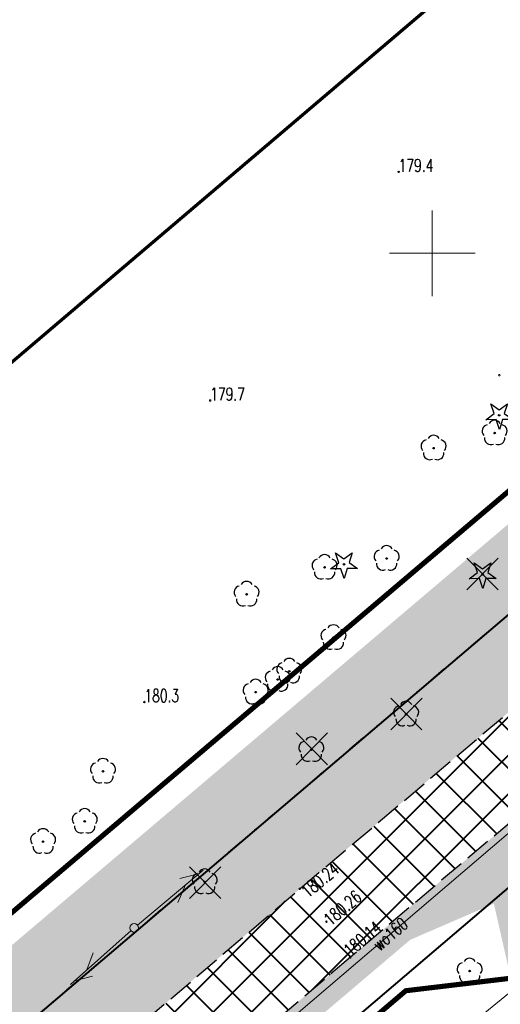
# Model space of a CAD drawing. Header units: metres. Extents: x 7429064 to 7430889, y 5709479 to 5710355.
# Tile 15 of 56: x 7429376 to 7429404, y 5709756 to 5709814. Entities that reach past the tile are written whole.
import ezdxf
from ezdxf.enums import TextEntityAlignment as Align

# ---------------------------------------------------------------- set-up
doc = ezdxf.new("R2010")
doc.units = ezdxf.units.M
for name, pattern in [('1', [0]), ('12', [3, 1, -1, 0, -1]), ('2_KTJZ01', [2, 1.5, -0.5]), ('3_KTJZ01', [2, 1.5, -0.5]), ('4_SUPT_01', [0]), ('4_SUPW_01', [0]), ('7_1', [0]), ('7_SUPT_01', [0]), ('7_SUPW_01', [0]), ('8_SUPT_01', [0]), ('DASHDOT2', [0.5, 0.25, -0.125, 0, -0.125]), ('HIDDEN', [0.375, 0.25, -0.125])]:
    doc.linetypes.add(name, pattern=pattern)
doc.layers.add('_1_X-REFY', color=7, linetype='Continuous')
for name, color, linetype, lineweight in [('_aJEZDNIA_KOSTKA_KAM', 134, 'Continuous', 40), ('_aZIELENIEC_USUŃ', 3, 'DASHDOT2', 20), ('_D_7_TEREN NIEZBEDNY DLA OB_BUD', 252, 'HIDDEN', 50), ('_wycinka_ZUDP', 1, 'Continuous', 30), ('GMINA_L_0', 252, '12', 35), ('KRZYZE_L_0', 252, '1', 18), ('KTJZ_L_0', 252, '2_KTJZ01', 30), ('OBOP_T_1', 82, 'Continuous', 30), ('RTPW_T_0_a', 252, 'Continuous', 15), ('RTPW_T_1', 252, 'Continuous', 15), ('SUPT_L_0', 252, '4_SUPT_01', 18), ('SUPT_L_0_a', 252, '8_SUPT_01', 18), ('SUPW_E_T_0', 252, 'Continuous', 15), ('SUPW_L_0', 252, '4_SUPW_01', 18), ('SUSM_T_3_a', 252, 'Continuous', 18), ('zakres', 252, 'Continuous', 70)]:
    doc.layers.add(name, color=color, linetype=linetype, lineweight=lineweight)
for name, color, linetype, lineweight, true_color in [('DZIALKA_L_0', 7, '1', 40, 0x008000), ('OBOP_T_0_a', 7, 'Continuous', 30, 0x008000), ('OBOP_T_1_a', 7, 'Continuous', 30, 0x008000)]:
    doc.layers.add(name, color=color, linetype=linetype, lineweight=lineweight, true_color=true_color)
doc.styles.get("Standard").update_dxf_attribs({"font": 'simplex.shx'})
pattern_1 = [(44.999999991, (0, 0), (0.848528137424, -1.33e-10), [0.5, -0.7]), (44.999999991, (0.21213, -3e-11), (0.848528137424, -1.33e-10), [0.2, -1]), (44.999999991, (3e-11, 0.21213), (0.848528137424, -1.33e-10), [0.2, -1])]

# ---------------------------------------------------------------- blocks, each defined once
blk = doc.blocks.new('3_OBOP02_01')
at = {"linetype": 'Continuous'}
blk.add_circle((0, 0), 0.045, dxfattribs=at)
for centre, start, end in [((0, 0.375), 30.14012, 149.85988), ((-0.357, 0.116), 102.14447, 221.86002), ((0.357, 0.116), 318.13998, 77.85553), ((-0.22, -0.303), 174.14818, 293.85423), ((0.22, -0.303), 246.14577, 5.85182)]:
    blk.add_arc(centre, 0.375, start, end, dxfattribs=at)
blk = doc.blocks.new('3_RTPW02')
at = {"linetype": 'Continuous'}
blk.add_circle((0, 0), 0.045, dxfattribs=at)
blk = doc.blocks.new('4_OBOP02_01')
at = {"linetype": 'Continuous'}
blk.add_circle((0, 0), 0.045, dxfattribs=at)
for centre, start, end in [((0, 0.375), 30.14012, 149.85988), ((-0.357, 0.116), 102.14447, 221.86002), ((0.357, 0.116), 318.13998, 77.85553), ((-0.22, -0.303), 174.14818, 293.85423), ((0.22, -0.303), 246.14577, 5.85182)]:
    blk.add_arc(centre, 0.375, start, end, dxfattribs=at)
blk = doc.blocks.new('4_OBOP01_01')
at = {"linetype": 'Continuous'}
for p, q in [((-0.3012, 0.09375), (-0.4937, 0.6621)), ((-0.4937, 0.6621), (-0.0039, 0.31545)), ((-0.0039, 0.31545), (0.4771, 0.67415)), ((0.4771, 0.67415), (0.2988, 0.1012)), ((-0.78225, -0.26495), (-0.3012, 0.09375)), ((0.2988, 0.1012), (0.7886, -0.24545)), ((-0.18225, -0.2575), (-0.78225, -0.26495)), ((0.01025, -0.82585), (-0.18225, -0.2575)), ((0.1886, -0.2529), (0.01025, -0.82585)), ((0.7886, -0.24545), (0.1886, -0.2529))]:
    blk.add_line(p, q, dxfattribs=at)
blk.add_circle((0, 0), 0.045, dxfattribs=at)
blk = doc.blocks.new('4_RTPW01')
at = {"linetype": 'Continuous'}
blk.add_circle((0, 0), 0.045, dxfattribs=at)
blk = doc.blocks.new('8_SUSM04_01')
at = {"linetype": 'Continuous'}
blk.add_circle((0, 0), 0.25, dxfattribs=at)
blk = doc.blocks.new('X-ref_MDCP_Szara')
at = {"layer": 'DZIALKA_L_0', "linetype": '1'}
for p, q in [((7429435.86, 5709805.65), (7429307.84, 5709696.73)), ((7429408.88, 5709766.76), (7429315.02, 5709686.81))]:
    blk.add_line(p, q, dxfattribs=at)
at = {"layer": 'GMINA_L_0', "linetype": '12'}
blk.add_line((7429307.84, 5709696.73), (7429435.86, 5709805.65), dxfattribs=at)
at = {"layer": 'KRZYZE_L_0', "linetype": '1'}
for p, q in [((7429400, 5709797.5), (7429400, 5709802.5)), ((7429397.5, 5709800), (7429402.5, 5709800))]:
    blk.add_line(p, q, dxfattribs=at)
at = {"layer": 'KTJZ_L_0', "linetype": '3_KTJZ01'}
for p, q in [((7429392.27, 5709762.91), (7429414.99, 5709782.12)), ((7429418.51, 5709778.57), (7429395.23, 5709758.92)), ((7429369.53, 5709743.52), (7429392.27, 5709762.91)), ((7429395.23, 5709758.92), (7429372.8, 5709739.82))]:
    blk.add_line(p, q, dxfattribs=at)
at = {"layer": 'SUPT_L_0', "linetype": '7_SUPT_01'}
blk.add_line((7429372.6, 5709731.07), (7429404.46, 5709756.8), dxfattribs=at)
at = {"layer": 'SUPT_L_0_a', "linetype": '8_SUPT_01'}
for p, q in [((7429382.802, 5709760.8), (7429386.64, 5709764.004)), ((7429385.284, 5709763.523), (7429386.372, 5709763.78)), ((7429385.157, 5709762.114), (7429385.604, 5709763.139)), ((7429378.89, 5709757.328), (7429382.433, 5709760.482)), ((7429379.847, 5709758.179), (7429380.223, 5709759.184)), ((7429379.138, 5709757.548), (7429380.179, 5709757.806))]:
    blk.add_line(p, q, dxfattribs=at)
at = {"layer": 'SUPW_L_0', "linetype": '7_SUPW_01'}
blk.add_line((7429369.46, 5709736.3), (7429593.18, 5709927.23), dxfattribs=at)
at = {"layer": 'SUPW_L_0', "linetype": '7_1'}
blk.add_line((7429369.46, 5709736.3), (7429593.18, 5709927.23), dxfattribs=at)
at = {"layer": 'zakres', "linetype": 'Continuous', "lineweight": 70, "flags": 128}
blk.add_lwpolyline([(7429292.233, 5709722.862), (7429640.798, 5710019.397)], dxfattribs=at)
at = {"layer": 'OBOP_T_0_a'}
for p in [(7429403.91, 5709790.55), (7429394.85, 5709781.85), (7429402.94, 5709781.27)]:
    blk.add_blockref('4_OBOP01_01', p, dxfattribs=at)
at = {"layer": 'OBOP_T_1'}
for p in [(7429398.48, 5709773.1), (7429386.73, 5709763.32), (7429402.186, 5709758.112)]:
    blk.add_blockref('3_OBOP02_01', p, dxfattribs=at)
at = {"layer": 'OBOP_T_1_a'}
for p in [(7429403.64, 5709789.51), (7429400.08, 5709788.63), (7429397.34, 5709782.19), (7429393.72, 5709781.67), (7429389.17, 5709780.1), (7429394.24, 5709777.57), (7429390.99, 5709775.13), (7429391.66, 5709775.61), (7429389.7, 5709774.39), (7429392.95, 5709771.03), (7429380.79, 5709769.77), (7429379.73, 5709766.85), (7429377.3, 5709765.67)]:
    blk.add_blockref('4_OBOP02_01', p, dxfattribs=at)
at = {"layer": 'RTPW_T_0_a'}
for p in [(7429398.045, 5709804.75), (7429403.92, 5709792.89), (7429387.046, 5709791.407), (7429383.21, 5709773.81)]:
    blk.add_blockref('4_RTPW01', p, dxfattribs=at)
at = {"layer": 'RTPW_T_1'}
for p in [(7429392.27, 5709762.91), (7429393.83, 5709760.99), (7429395.23, 5709758.92)]:
    blk.add_blockref('3_RTPW02', p, dxfattribs=at)
at = {"layer": 'SUSM_T_3_a'}
blk.add_blockref('8_SUSM04_01', (7429382.61, 5709760.64), dxfattribs=at)
at = {"layer": 'RTPW_T_0_a', "width": 0.7}
for s, p in [('179.4', (7429398.045, 5709804.75)), ('179.7', (7429387.046, 5709791.407)), ('180.3', (7429383.21, 5709773.81))]:
    blk.add_text(s, height=0.75, dxfattribs=at).set_placement(p)
at = {"layer": 'RTPW_T_1', "width": 0.7}
blk.add_text('180.24', height=0.75, rotation=40.21486, dxfattribs=at).set_placement((7429392.27, 5709762.91), align=Align.TOP_LEFT)
blk.add_text('180.26', height=0.75, rotation=40.49919, dxfattribs=at).set_placement((7429393.83, 5709760.99), align=Align.MIDDLE_LEFT)
blk.add_text('180.14', height=0.75, rotation=40.16678, dxfattribs=at).set_placement((7429395.23, 5709758.92))
at = {"layer": 'SUPW_E_T_0', "width": 0.7}
blk.add_text('wo160', height=0.75, rotation=40.47853, dxfattribs=at).set_placement((7429397.555, 5709760.277), align=Align.MIDDLE)
blk = doc.blocks.new('A$C59100B2D')
at = {"layer": '_wycinka_ZUDP'}
for points in [[(0.701, -0.713), (-0.701, 0.713)], [(-0.7, -0.713), (0.701, 0.713)]]:
    blk.add_lwpolyline(points, dxfattribs=at)

msp = doc.modelspace()

# ---------------------------------------------------------------- hatches: boundary and pattern name
at = {"layer": '_aJEZDNIA_KOSTKA_KAM'}
h = msp.add_hatch(dxfattribs=at)
h.set_pattern_fill('ANSI37', color=256, scale=0.5, angle=-9e-09)
edge = h.paths.add_edge_path()
edge.add_line((7429592.12, 5709927), (7429593.825, 5709925.937))
edge.add_line((7429593.825, 5709925.937), (7429594.34, 5709927.29))
edge.add_line((7429594.34, 5709927.29), (7429610.886, 5709939.265))
edge.add_line((7429610.886, 5709939.265), (7429620.051, 5709947.154))
edge.add_arc((7429623.066, 5709942.915), 5.202, 26.05887, 125.41748, ccw=False)
edge.add_line((7429627.739, 5709945.2), (7429628.733, 5709938.415))
edge.add_line((7429628.733, 5709938.415), (7429636.11, 5709939.696))
edge.add_line((7429636.11, 5709939.696), (7429632.644, 5709954.416))
edge.add_arc((7429636.936, 5709955.134), 4.352, 122.62528, 189.49705, ccw=False)
edge.add_line((7429634.59, 5709958.8), (7429657.03, 5709978.125))
edge.add_arc((7429664.589, 5709978.879), 7.597, 132.93819, 185.69942, ccw=False)
edge.add_line((7429659.414, 5709984.441), (7429669.51, 5709993.15))
edge.add_line((7429669.51, 5709993.15), (7429691.93, 5710012.33))
edge.add_line((7429691.93, 5710012.33), (7429715.16, 5710032.17))
edge.add_line((7429715.16, 5710032.17), (7429737.95, 5710051.59))
edge.add_line((7429737.95, 5710051.59), (7429760.82, 5710071.04))
edge.add_line((7429760.82, 5710071.04), (7429783.6, 5710090.37))
edge.add_line((7429783.6, 5710090.37), (7429806.63, 5710109.92))
edge.add_line((7429806.63, 5710109.92), (7429826.56, 5710126.88))
edge.add_line((7429826.56, 5710126.88), (7429828.56, 5710128.54))
edge.add_line((7429828.56, 5710128.54), (7429836.26, 5710135.25))
edge.add_line((7429836.26, 5710135.25), (7429850.12, 5710146.752))
edge.add_line((7429850.12, 5710146.752), (7429846.156, 5710151.524))
edge.add_line((7429846.156, 5710151.524), (7429845.61, 5710151.08))
edge.add_line((7429845.61, 5710151.08), (7429825.38, 5710133.7))
edge.add_line((7429825.38, 5710133.7), (7429802.62, 5710114.32))
edge.add_line((7429802.62, 5710114.32), (7429779.71, 5710094.98))
edge.add_line((7429779.71, 5710094.98), (7429756.74, 5710075.42))
edge.add_line((7429756.74, 5710075.42), (7429734.06, 5710056.12))
edge.add_line((7429734.06, 5710056.12), (7429710.93, 5710036.44))
edge.add_line((7429710.93, 5710036.44), (7429687.8, 5710017.54))
edge.add_line((7429687.8, 5710017.54), (7429686.917, 5710016.762))
edge.add_line((7429686.917, 5710016.762), (7429665.37, 5709997.77))
edge.add_line((7429665.37, 5709997.77), (7429642.8, 5709977.93))
edge.add_line((7429642.8, 5709977.93), (7429619.9, 5709958.3))
edge.add_line((7429619.9, 5709958.3), (7429597.29, 5709938.53))
edge.add_line((7429597.29, 5709938.53), (7429574.65, 5709918.88))
edge.add_line((7429574.65, 5709918.88), (7429552.03, 5709899.39))
edge.add_line((7429552.03, 5709899.39), (7429529.05, 5709879.87))
edge.add_line((7429529.05, 5709879.87), (7429506.56, 5709860.17))
edge.add_line((7429506.56, 5709860.17), (7429483.74, 5709840.87))
edge.add_line((7429483.74, 5709840.87), (7429460.73, 5709821.22))
edge.add_line((7429460.73, 5709821.22), (7429437.99, 5709801.8))
edge.add_line((7429437.99, 5709801.8), (7429414.99, 5709782.12))
edge.add_line((7429414.99, 5709782.12), (7429392.27, 5709762.91))
edge.add_line((7429392.27, 5709762.91), (7429369.53, 5709743.52))
edge.add_line((7429369.53, 5709743.52), (7429346.53, 5709723.92))
edge.add_line((7429346.53, 5709723.92), (7429323.43, 5709704.88))
edge.add_line((7429323.43, 5709704.88), (7429311.67, 5709696.57))
edge.add_line((7429311.67, 5709696.57), (7429298.95, 5709689.48))
edge.add_line((7429298.95, 5709689.48), (7429285.66, 5709683.98))
edge.add_line((7429285.66, 5709683.98), (7429272.11, 5709678.71))
edge.add_line((7429272.11, 5709678.71), (7429244.04, 5709668.13))
edge.add_line((7429244.04, 5709668.13), (7429240.334, 5709666.768))
edge.add_line((7429240.334, 5709666.768), (7429242.159, 5709661.926))
edge.add_line((7429242.159, 5709661.926), (7429245.41, 5709663.13))
edge.add_line((7429245.41, 5709663.13), (7429273.94, 5709673.32))
edge.add_line((7429273.94, 5709673.32), (7429288.64, 5709678.65))
edge.add_line((7429288.64, 5709678.65), (7429301.05, 5709684.05))
edge.add_line((7429301.05, 5709684.05), (7429314.78, 5709691.65))
edge.add_line((7429314.78, 5709691.65), (7429327.24, 5709700.43))
edge.add_line((7429327.24, 5709700.43), (7429350.04, 5709719.88))
edge.add_line((7429350.04, 5709719.88), (7429372.8, 5709739.82))
edge.add_line((7429372.8, 5709739.82), (7429395.23, 5709758.92))
edge.add_line((7429395.23, 5709758.92), (7429418.51, 5709778.57))
edge.add_line((7429418.51, 5709778.57), (7429441.05, 5709797.87))
edge.add_line((7429441.05, 5709797.87), (7429463.98, 5709817.21))
edge.add_line((7429463.98, 5709817.21), (7429487.22, 5709837.17))
edge.add_line((7429487.22, 5709837.17), (7429509.69, 5709856.19))
edge.add_line((7429509.69, 5709856.19), (7429532.61, 5709875.86))
edge.add_line((7429532.61, 5709875.86), (7429555.27, 5709895.38))
edge.add_line((7429555.27, 5709895.38), (7429578.03, 5709914.93))
edge.add_line((7429578.03, 5709914.93), (7429592.12, 5709927))
at = {"layer": '_aZIELENIEC_USUŃ'}
h = msp.add_hatch(dxfattribs=at)
h.set_pattern_fill('GOST_GLASS', color=256, scale=0.1)
h.set_pattern_definition(pattern_1)
h.paths.add_polyline_path([(7429779.71, 5710094.98), (7429802.62, 5710114.32), (7429825.38, 5710133.7), (7429836.536, 5710143.285), (7429832.684, 5710147.769), (7429817.64, 5710135.042), (7429807.073, 5710127.15), (7429792.226, 5710114.589), (7429787.645, 5710110.714), (7429745.488, 5710075.049), (7429742.575, 5710070.751), (7429737.995, 5710066.875), (7429733.273, 5710064.715), (7429730.023, 5710061.965), (7429723.152, 5710056.152), (7429708.542, 5710043.792), (7429705.639, 5710039.504), (7429701.018, 5710035.675), (7429696.39, 5710033.394), (7429670.824, 5710011.513, -0.031099), (7429668.521, 5710009.778), (7429663.872, 5710006.708, -0.070723), (7429659.878, 5710004.816), (7429654.269, 5710003.075, 0.102047), (7429644.968, 5709997.939), (7429633.493, 5709988.118), (7429620.221, 5709969.446), (7429616.277, 5709964.828), (7429495.945, 5709861.84), (7429436.082, 5709811.047), (7429430.493, 5709806.304), (7429331.242, 5709722.09, -0.068145), (7429283.151, 5709691.432), (7429269.637, 5709685.612), (7429250.579, 5709677.924), (7429243.693, 5709669.592), (7429240.472, 5709666.819), (7429244.04, 5709668.13), (7429272.11, 5709678.71), (7429285.66, 5709683.98), (7429298.95, 5709689.48), (7429311.67, 5709696.57), (7429323.43, 5709704.88), (7429346.53, 5709723.92), (7429369.53, 5709743.52), (7429392.27, 5709762.91), (7429414.99, 5709782.12), (7429437.99, 5709801.8), (7429460.73, 5709821.22), (7429483.74, 5709840.87), (7429506.56, 5709860.17), (7429529.05, 5709879.87), (7429552.03, 5709899.39), (7429574.65, 5709918.88), (7429597.29, 5709938.53), (7429619.9, 5709958.3), (7429642.8, 5709977.93), (7429665.37, 5709997.77), (7429686.917, 5710016.762), (7429687.8, 5710017.54), (7429710.93, 5710036.44), (7429734.06, 5710056.12), (7429756.74, 5710075.42)])
h = msp.add_hatch(dxfattribs=at)
h.set_pattern_fill('GOST_GLASS', color=256, scale=0.1)
h.set_pattern_definition(pattern_1)
h.paths.add_polyline_path([(7429410.914, 5709765.491), (7429417.599, 5709771.149), (7429416.027, 5709772.447), (7429412.609, 5709773.589), (7429395.23, 5709758.92), (7429372.8, 5709739.82), (7429350.04, 5709719.88), (7429327.24, 5709700.43), (7429316.118, 5709692.592, 0.034138), (7429340.817, 5709710.805), (7429355.799, 5709723.517), (7429398.725, 5709759.94), (7429403.599, 5709762.049), (7429404.586, 5709757.695), (7429410.711, 5709758.425), (7429616.438, 5709933.991), (7429615.7, 5709934.67), (7429614.94, 5709934.85), (7429607.35, 5709930.37), (7429597.375, 5709921.87), (7429582.89, 5709909.51), (7429559.88, 5709889.87), (7429552.37, 5709883.47), (7429537.21, 5709870.45), (7429518.169, 5709854.371), (7429508.787, 5709846.461), (7429499.472, 5709838.456), (7429488.174, 5709828.838), (7429477.183, 5709819.516), (7429475.944, 5709818.444), (7429458.654, 5709803.779), (7429449.346, 5709795.813), (7429447.897, 5709794.573), (7429440.154, 5709787.975), (7429431.63, 5709780.764), (7429430.705, 5709779.981), (7429423.16, 5709773.59), (7429421.341, 5709772.061), (7429418.83, 5709769.95), (7429411.976, 5709764.222), (7429409.308, 5709761.899), (7429408.606, 5709763.539)], flags=17)

# ---------------------------------------------------------------- linework, layer by layer
at = {"layer": '_D_7_TEREN NIEZBEDNY DLA OB_BUD', "ltscale": 10, "const_width": 0.3, "flags": 128}
msp.add_lwpolyline([(7429838.642, 5710133.498), (7429838.163, 5710130.983), (7429669.785, 5709988.07), (7429674.221, 5709982.833), (7429665.132, 5709974.906), (7429667.705, 5709971.871), (7429662.832, 5709967.707), (7429665.637, 5709964.494), (7429637.109, 5709939.516), (7429616.438, 5709933.991), (7429410.711, 5709758.425), (7429398.46, 5709756.965), (7429363.725, 5709727.377), (7429364.497, 5709726.485), (7429330.157, 5709696.304), (7429317.553, 5709687.475), (7429303.139, 5709679.24), (7429296.402, 5709677.454), (7429295.854, 5709678.755), (7429285.213, 5709675.171), (7429285.468, 5709665.629), (7429278.469, 5709665.47), (7429278.347, 5709670.061), (7429254.481, 5709660.887), (7429229.937, 5709651.368), (7429224.487, 5709665.833), (7429244.657, 5709675.131), (7429249.847, 5709679.192), (7429269.079, 5709686.95), (7429282.549, 5709692.752), (7429296.468, 5709699.803), (7429307.464, 5709706.348), (7429318.986, 5709714.248), (7429330.313, 5709723.204), (7429495.004, 5709862.943), (7429615.273, 5709965.877), (7429632.42, 5709989.108), (7429648.373, 5710002.762), (7429661.377, 5710006.8), (7429669.911, 5710012.64), (7429707.476, 5710044.593), (7429834.508, 5710152.316), (7429838.121, 5710158.939), (7429844.755, 5710193.28), (7429843.741, 5710206.48), (7429852.314, 5710203.598), (7429849.368, 5710188.375), (7429850.227, 5710185.684), (7429848.746, 5710185.163), (7429846.827, 5710175.247), (7429842.58, 5710153.283), (7429856.534, 5710164.104), (7429864.199, 5710154.59)], close=True, dxfattribs=at)

# ---------------------------------------------------------------- block references
at = {"layer": '_1_X-REFY'}
msp.add_blockref('X-ref_MDCP_Szara', (0, 0), dxfattribs=at)
at = {"layer": '_wycinka_ZUDP', "xscale": -1.3, "yscale": 1.3, "zscale": 1.3}
for p in [(7429402.934, 5709781.279), (7429398.495, 5709773.112), (7429392.978, 5709771.08), (7429386.751, 5709763.267)]:
    msp.add_blockref('A$C59100B2D', p, dxfattribs=at)

doc.saveas('drawing.dxf')
